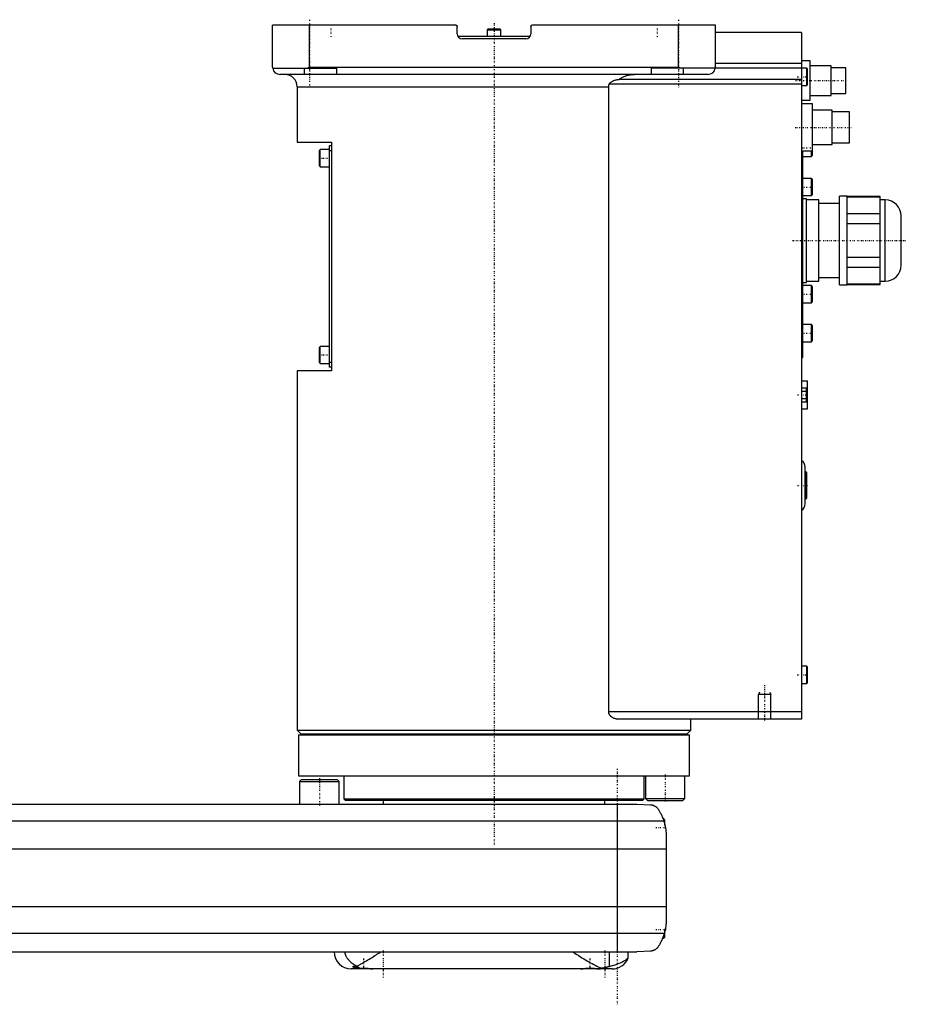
# Model space of a CAD drawing. Extents: x -602 to 168, y -97 to 327.
# Tile 3 of 3: x -193 to 168, y -81 to 319. Entities that reach past the tile are written whole.
import ezdxf

# ---------------------------------------------------------------- set-up
doc = ezdxf.new("R2010")
doc.units = 0
doc.linetypes.add('CENTER', pattern=[1.5, 0.45, -0.5, 0.05, -0.5])
for name, color, linetype in [('AM_0', 7, 'CONTINUOUS'), ('AM_10', 7, 'CONTINUOUS'), ('AM_7', 7, 'CENTER')]:
    doc.layers.add(name, color=color, linetype=linetype)

msp = doc.modelspace()

# ---------------------------------------------------------------- linework, layer by layer
at = {"layer": 'AM_0', "color": 7, "linetype": 'CONTINUOUS'}
for p, q in [((-90, 299.5), (-90, 316.5)), ((-15.5, 316.5), (-90, 316.5)), ((-75, 299.5), (-75, 316.5)), ((90, 316.5), (15.5, 316.5)), ((75, 299.5), (75, 316.5)), ((90, 299.5), (90, 316.5)), ((-15, 313), (-15, 316)), ((-2.35, 315), (-2.75, 314.6)), ((-2.75, 314.6), (-2.75, 312)), ((-2.75, 314.6), (2.75, 314.6)), ((-2.35, 315), (2.35, 315)), ((2.75, 314.6), (2.35, 315)), ((2.75, 312), (2.75, 314.6)), ((15, 316), (15, 313)), ((125, 313.5), (90, 313.5)), ((125, 313.5), (125, 34.5)), ((-14.73, 312), (14.73, 312)), ((13, 311), (-13, 311)), ((125, 301), (90, 301)), ((128.5, 302), (125, 302)), ((128.5, 286), (128.5, 302)), ((-89.96, 299), (-64, 299)), ((87, 296.5), (-87, 296.5)), ((-77, 296.5), (-77, 299)), ((-76.12, 299), (-75, 299.5)), ((-75, 299.5), (75, 299.5)), ((-64, 299), (-64, 296.5)), ((127.1, 299), (64, 299)), ((64, 296.5), (64, 299)), ((75, 299.5), (76.12, 299)), ((77, 296.5), (77, 299)), ((127.5, 298.6), (127.1, 299)), ((127.1, 292), (127.1, 299)), ((127.5, 292.4), (127.5, 298.6)), ((137, 300), (128.5, 300)), ((137, 288), (137, 300)), ((143, 299.25), (137, 299.25)), ((143, 288.75), (143, 299.25)), ((125, 292.5), (46.81, 292.5)), ((125, 294.5), (50.91, 294.5)), ((127.1, 292), (127.5, 292.4)), ((-80, 291.5), (-80, 269)), ((-80, 291.5), (46.64, 291.5)), ((46.64, 37.5), (46.64, 291.5)), ((125, 292), (127.1, 292)), ((137, 288.75), (143, 288.75)), ((125, 286), (128.5, 286)), ((129.5, 284.5), (125, 284.5)), ((128.5, 288), (137, 288)), ((129.5, 263.67), (129.5, 284.5)), ((137.5, 282), (129.5, 282)), ((137.5, 268), (137.5, 282)), ((144.5, 281.25), (137.5, 281.25)), ((144.5, 268.75), (144.5, 281.25)), ((-80, 269), (-66, 269)), ((-66, 269), (-66, 176)), ((137.5, 268.75), (144.5, 268.75)), ((-70.6, 266), (-71, 265.6)), ((-71, 259.4), (-71, 265.6)), ((-67, 266), (-70.6, 266)), ((-70.6, 259), (-70.6, 266)), ((-66, 267.5), (-67, 267.5)), ((-67, 267.5), (-67, 177.5)), ((-66, 265.5), (-67, 265.5)), ((125, 265.5), (129.5, 265.5)), ((125.5, 181.5), (125.5, 265.51)), ((129, 263.17), (129, 265.5)), ((129.5, 268), (137.5, 268)), ((125.5, 263.17), (129, 263.17)), ((129, 263.17), (129.5, 263.67)), ((-71, 259.4), (-70.6, 259)), ((-70.6, 259), (-67, 259)), ((129, 254.25), (125.5, 254.25)), ((129.5, 253.75), (129, 254.25)), ((129, 247.25), (129, 254.25)), ((129.5, 247.75), (129.5, 253.75)), ((125.5, 247.25), (129, 247.25)), ((127, 246), (125.5, 246)), ((127, 212), (127, 246)), ((132, 245.5), (127, 245.5)), ((129, 247.25), (129.5, 247.75)), ((132, 212.5), (132, 245.5)), ((143.5, 247), (140.5, 247)), ((140.5, 211), (140.5, 247)), ((143.5, 211), (143.5, 247)), ((157, 246.88), (143.5, 246.88)), ((143.5, 246.73), (157, 246.73)), ((157, 211.12), (157, 246.88)), ((159, 245.5), (157, 245.5)), ((159, 212.5), (159, 245.5)), ((140.5, 244), (132, 244)), ((157, 239.85), (143.5, 239.85)), ((165.5, 219), (165.5, 239)), ((143.5, 235.88), (157, 235.88)), ((157, 222.12), (143.5, 222.12)), ((143.5, 218.15), (157, 218.15)), ((127, 212.5), (132, 212.5)), ((132, 214), (140.5, 214)), ((157, 212.5), (159, 212.5)), ((125.5, 212), (127, 212)), ((129, 210.75), (125.5, 210.75)), ((129.5, 210.25), (129, 210.75)), ((129, 203.75), (129, 210.75)), ((129.5, 204.25), (129.5, 210.25)), ((140.5, 211), (143.5, 211)), ((157, 211.27), (143.5, 211.27)), ((143.5, 211.12), (157, 211.12)), ((129, 203.75), (129.5, 204.25)), ((125.5, 203.75), (129, 203.75)), ((129, 194.83), (125.5, 194.83)), ((129.5, 194.33), (129, 194.83)), ((129, 187.83), (129, 194.83)), ((129.5, 188.33), (129.5, 194.33)), ((129, 187.83), (129.5, 188.33)), ((-70.6, 186), (-71, 185.6)), ((-71, 179.4), (-71, 185.6)), ((-67, 186), (-70.6, 186)), ((-70.6, 179), (-70.6, 186)), ((125.5, 187.83), (129, 187.83)), ((125, 181.5), (125.5, 181.5)), ((-71, 179.4), (-70.6, 179)), ((-70.6, 179), (-67, 179)), ((-66, 179.5), (-67, 179.5)), ((-66, 177.5), (-67, 177.5)), ((-80, 176), (-80, 30)), ((-66, 176), (-80, 176)), ((125, 172), (127.5, 172)), ((125, 169.19), (127.5, 169.19)), ((125, 169.19), (127, 169.19)), ((127, 163.41), (127, 169.19)), ((127.5, 160.6), (127.5, 172)), ((125, 167.74), (127, 167.74)), ((125, 164.86), (127, 164.86)), ((127, 164.59), (127.5, 164.59)), ((125, 163.41), (127, 163.41)), ((125, 160.6), (127.5, 160.6)), ((126.5, 122), (126.5, 137)), ((126.7, 135), (126.5, 135)), ((126.7, 124), (126.7, 135)), ((127.2, 124.5), (127.2, 134.5)), ((126.5, 124), (126.7, 124)), ((127.1, 56), (125, 56)), ((127.5, 55.6), (127.1, 56)), ((127.1, 49), (127.1, 56)), ((127.5, 49.4), (127.5, 55.6)), ((125, 49), (127.1, 49)), ((127.1, 49), (127.5, 49.4)), ((125, 37.5), (46.64, 37.5)), ((125, 34.5), (50.56, 34.5)), ((80, 30), (80, 34.5)), ((-80, 30), (-78.5, 28.5)), ((-80, 30), (80, 30)), ((-79.5, 28.2), (-79.5, 11.5)), ((-79.5, 28.2), (79.5, 28.2)), ((-78.5, 28.5), (78.5, 28.5)), ((-75, 28.5), (-75, 28.2)), ((75, 28.2), (75, 28.5)), ((78.5, 28.5), (80, 30)), ((79.5, 11.5), (79.5, 28.2)), ((-79.5, 11.5), (79.5, 11.5)), ((-78.2, 10), (-79, 9.2)), ((-79, 9.2), (-79, 0)), ((-79, 9.2), (-63, 9.2)), ((-78.2, 10), (-63.8, 10)), ((-63, 9.2), (-63.8, 10)), ((-63, 0), (-63, 9.2)), ((-61, 11.5), (-61, 2.08)), ((61, 2.08), (61, 11.5)), ((61.57, 11.5), (61.57, 2.3)), ((77.57, 2.3), (77.57, 11.5)), ((-348, 0), (58, 0)), ((-61, 2.08), (-60.5, 1.58)), ((-61, 2.08), (61, 2.08)), ((-60.5, 1.58), (60.5, 1.58)), ((-45, 1.58), (-45, 0)), ((45, 0), (45, 1.58)), ((58, 0), (63.58, -0.25)), ((60.5, 1.58), (61, 2.08)), ((61.57, 2.3), (62.37, 1.5)), ((61.57, 2.3), (77.57, 2.3)), ((62.37, 1.5), (76.77, 1.5)), ((76.77, 1.5), (77.57, 2.3)), ((50, 0), (50, -60)), ((-359.01, -6.81), (69.01, -6.81)), ((69, -6), (68.72, -6)), ((69.5, -6.5), (69, -6)), ((69, -6.79), (69, -6)), ((69.5, -8.59), (69.5, -6.5)), ((70, -13.03), (70, -46.97)), ((-360, -18.16), (70, -18.16)), ((-360, -41.62), (70, -41.62)), ((69.5, -54), (69.5, -51.41)), ((-359.24, -52.43), (69.24, -52.43)), ((68.53, -54.5), (69, -54.5)), ((69, -54.5), (69, -53.21)), ((69, -54.5), (69.5, -54)), ((-351.5, -60), (58, -60)), ((46.98, -65.9), (46.98, -60)), ((54.53, -62.51), (54.53, -60)), ((63.58, -59.75), (58, -60)), ((48, -67), (-58, -67)), ((-57, -65.89), (-57, -66.6)), ((-57, -66.6), (-56.6, -67)), ((-57, -66.6), (-54.71, -66.6)), ((-49.4, -67), (-49.39, -66.99)), ((35.39, -66.99), (35.4, -67)), ((42.6, -67), (42.61, -66.99))]:
    msp.add_line(p, q, dxfattribs=at)
for points in [[(-15.5, 316.5, 0), (-15.5, 316.5, 0), (-15.49, 316.5, 0), (-15.48, 316.5, 0), (-15.48, 316.5, 0), (-15.48, 316.5, 0), (-15.47, 316.5, 0), (-15.46, 316.5, 0), (-15.45, 316.5, 0), (-15.45, 316.5, 0), (-15.44, 316.5, 0), (-15.44, 316.5, 0), (-15.43, 316.5, 0), (-15.43, 316.49, 0), (-15.42, 316.49, 0), (-15.41, 316.49, 0), (-15.4, 316.49, 0), (-15.4, 316.49, 0), (-15.39, 316.49, 0), (-15.39, 316.49, 0), (-15.38, 316.49, 0), (-15.38, 316.48, 0), (-15.37, 316.48, 0), (-15.37, 316.48, 0), (-15.36, 316.48, 0), (-15.35, 316.48, 0), (-15.35, 316.48, 0), (-15.35, 316.48, 0), (-15.34, 316.47, 0), (-15.33, 316.47, 0), (-15.33, 316.47, 0), (-15.32, 316.47, 0), (-15.31, 316.46, 0), (-15.31, 316.46, 0), (-15.31, 316.46, 0), (-15.3, 316.46, 0), (-15.29, 316.46, 0), (-15.29, 316.45, 0), (-15.28, 316.45, 0), (-15.27, 316.45, 0), (-15.27, 316.44, 0), (-15.27, 316.44, 0), (-15.26, 316.44, 0), (-15.25, 316.44, 0), (-15.25, 316.43, 0), (-15.24, 316.43, 0), (-15.23, 316.42, 0), (-15.23, 316.42, 0), (-15.23, 316.42, 0), (-15.22, 316.42, 0), (-15.22, 316.41, 0), (-15.21, 316.41, 0), (-15.2, 316.4, 0), (-15.2, 316.4, 0), (-15.2, 316.4, 0), (-15.19, 316.39, 0), (-15.19, 316.39, 0), (-15.18, 316.39, 0), (-15.18, 316.38, 0), (-15.17, 316.38, 0), (-15.17, 316.37, 0), (-15.16, 316.37, 0), (-15.16, 316.37, 0), (-15.16, 316.36, 0), (-15.15, 316.36, 0), (-15.15, 316.35, 0), (-15.15, 316.35, 0), (-15.14, 316.35, 0), (-15.14, 316.34, 0), (-15.13, 316.34, 0), (-15.13, 316.34, 0), (-15.13, 316.33, 0), (-15.12, 316.33, 0), (-15.12, 316.32, 0), (-15.11, 316.32, 0), (-15.11, 316.31, 0), (-15.11, 316.31, 0), (-15.1, 316.3, 0), (-15.1, 316.3, 0), (-15.09, 316.29, 0), (-15.09, 316.29, 0), (-15.09, 316.28, 0), (-15.08, 316.27, 0), (-15.08, 316.27, 0), (-15.08, 316.27, 0), (-15.07, 316.26, 0), (-15.07, 316.26, 0), (-15.07, 316.25, 0), (-15.06, 316.24, 0), (-15.06, 316.24, 0), (-15.06, 316.23, 0), (-15.06, 316.23, 0), (-15.05, 316.22, 0), (-15.05, 316.22, 0), (-15.05, 316.21, 0), (-15.04, 316.2, 0), (-15.04, 316.2, 0), (-15.04, 316.19, 0), (-15.04, 316.19, 0), (-15.03, 316.18, 0), (-15.03, 316.18, 0), (-15.03, 316.17, 0), (-15.03, 316.16, 0), (-15.02, 316.15, 0), (-15.02, 316.15, 0), (-15.02, 316.15, 0), (-15.02, 316.14, 0), (-15.02, 316.13, 0), (-15.02, 316.13, 0), (-15.02, 316.13, 0), (-15.01, 316.12, 0), (-15.01, 316.11, 0), (-15.01, 316.11, 0), (-15.01, 316.1, 0), (-15.01, 316.1, 0), (-15.01, 316.09, 0), (-15.01, 316.08, 0), (-15.01, 316.08, 0), (-15, 316.07, 0), (-15, 316.06, 0), (-15, 316.06, 0), (-15, 316.05, 0), (-15, 316.05, 0), (-15, 316.04, 0), (-15, 316.03, 0), (-15, 316.02, 0), (-15, 316.02, 0), (-15, 316.02, 0), (-15, 316.01, 0), (-15, 316, 0), (-15, 316, 0)], [(15, 316, 0), (15, 316, 0), (15, 316.01, 0), (15, 316.02, 0), (15, 316.02, 0), (15, 316.02, 0), (15, 316.03, 0), (15, 316.03, 0), (15, 316.04, 0), (15, 316.05, 0), (15, 316.05, 0), (15, 316.06, 0), (15, 316.06, 0), (15, 316.07, 0), (15.01, 316.07, 0), (15.01, 316.08, 0), (15.01, 316.08, 0), (15.01, 316.09, 0), (15.01, 316.09, 0), (15.01, 316.1, 0), (15.01, 316.1, 0), (15.01, 316.11, 0), (15.01, 316.11, 0), (15.01, 316.12, 0), (15.02, 316.12, 0), (15.02, 316.13, 0), (15.02, 316.13, 0), (15.02, 316.14, 0), (15.02, 316.14, 0), (15.02, 316.15, 0), (15.02, 316.15, 0), (15.03, 316.16, 0), (15.03, 316.17, 0), (15.03, 316.17, 0), (15.03, 316.17, 0), (15.03, 316.18, 0), (15.04, 316.18, 0), (15.04, 316.19, 0), (15.04, 316.2, 0), (15.04, 316.2, 0), (15.04, 316.21, 0), (15.05, 316.21, 0), (15.05, 316.21, 0), (15.05, 316.22, 0), (15.05, 316.23, 0), (15.06, 316.23, 0), (15.06, 316.24, 0), (15.06, 316.24, 0), (15.06, 316.24, 0), (15.07, 316.25, 0), (15.07, 316.25, 0), (15.07, 316.26, 0), (15.08, 316.27, 0), (15.08, 316.27, 0), (15.08, 316.27, 0), (15.08, 316.28, 0), (15.09, 316.28, 0), (15.09, 316.29, 0), (15.09, 316.29, 0), (15.1, 316.3, 0), (15.1, 316.3, 0), (15.1, 316.3, 0), (15.11, 316.31, 0), (15.11, 316.31, 0), (15.11, 316.32, 0), (15.12, 316.32, 0), (15.12, 316.32, 0), (15.12, 316.33, 0), (15.13, 316.33, 0), (15.13, 316.33, 0), (15.13, 316.34, 0), (15.13, 316.34, 0), (15.14, 316.35, 0), (15.14, 316.35, 0), (15.15, 316.35, 0), (15.15, 316.36, 0), (15.15, 316.36, 0), (15.16, 316.36, 0), (15.16, 316.37, 0), (15.16, 316.37, 0), (15.17, 316.38, 0), (15.17, 316.38, 0), (15.18, 316.38, 0), (15.18, 316.39, 0), (15.18, 316.39, 0), (15.19, 316.39, 0), (15.19, 316.39, 0), (15.2, 316.4, 0), (15.2, 316.4, 0), (15.21, 316.41, 0), (15.21, 316.41, 0), (15.21, 316.41, 0), (15.22, 316.41, 0), (15.22, 316.42, 0), (15.23, 316.42, 0), (15.24, 316.42, 0), (15.24, 316.43, 0), (15.24, 316.43, 0), (15.25, 316.43, 0), (15.25, 316.43, 0), (15.26, 316.44, 0), (15.26, 316.44, 0), (15.27, 316.44, 0), (15.27, 316.45, 0), (15.28, 316.45, 0), (15.28, 316.45, 0), (15.29, 316.45, 0), (15.29, 316.45, 0), (15.29, 316.46, 0), (15.3, 316.46, 0), (15.3, 316.46, 0), (15.31, 316.46, 0), (15.31, 316.46, 0), (15.32, 316.46, 0), (15.32, 316.47, 0), (15.33, 316.47, 0), (15.33, 316.47, 0), (15.34, 316.47, 0), (15.35, 316.48, 0), (15.35, 316.48, 0), (15.35, 316.48, 0), (15.36, 316.48, 0), (15.36, 316.48, 0), (15.37, 316.48, 0), (15.38, 316.48, 0), (15.38, 316.49, 0), (15.39, 316.49, 0), (15.39, 316.49, 0), (15.4, 316.49, 0), (15.4, 316.49, 0), (15.4, 316.49, 0)], [(-90, 299.5, 0), (-90, 299.42, 0), (-89.99, 299.25, 0), (-89.97, 299.08, 0), (-89.96, 299, 0)], [(50.91, 294.5, 0), (51.05, 294.61, 0), (51.33, 294.82, 0), (51.63, 295.02, 0), (51.78, 295.12, 0), (51.94, 295.21, 0), (52.27, 295.39, 0), (52.61, 295.56, 0), (52.96, 295.71, 0), (53.3, 295.84, 0), (53.64, 295.96, 0), (53.8, 296.01, 0), (53.97, 296.06, 0), (54.32, 296.16, 0), (54.68, 296.24, 0), (55.04, 296.32, 0), (55.42, 296.38, 0), (55.79, 296.43, 0), (55.98, 296.45, 0), (56.16, 296.46, 0), (56.53, 296.49, 0), (56.89, 296.5, 0), (57.06, 296.5, 0)], [(89.96, 299, 0), (89.97, 299.08, 0), (89.99, 299.25, 0), (90, 299.42, 0), (90, 299.5, 0)], [(46.64, 291.5, 0), (46.64, 291.53, 0), (46.64, 291.58, 0), (46.64, 291.64, 0), (46.64, 291.66, 0), (46.64, 291.69, 0), (46.65, 291.75, 0), (46.65, 291.8, 0), (46.66, 291.86, 0), (46.67, 291.91, 0), (46.67, 291.97, 0), (46.68, 292, 0), (46.68, 292.03, 0), (46.7, 292.08, 0), (46.71, 292.14, 0), (46.72, 292.19, 0), (46.73, 292.25, 0), (46.75, 292.31, 0), (46.76, 292.33, 0), (46.77, 292.36, 0), (46.78, 292.42, 0), (46.8, 292.47, 0), (46.81, 292.5, 0)], [(46.81, 292.5, 0), (46.82, 292.52, 0), (46.83, 292.56, 0), (46.85, 292.6, 0), (46.86, 292.62, 0), (46.87, 292.64, 0), (46.89, 292.68, 0), (46.91, 292.72, 0), (46.93, 292.76, 0), (46.96, 292.79, 0), (46.98, 292.83, 0), (47, 292.85, 0), (47.01, 292.86, 0), (47.03, 292.9, 0), (47.06, 292.93, 0), (47.09, 292.97, 0), (47.12, 293, 0), (47.15, 293.03, 0), (47.16, 293.05, 0), (47.18, 293.06, 0), (47.21, 293.09, 0), (47.24, 293.12, 0), (47.25, 293.14, 0), (47.27, 293.15, 0), (47.3, 293.18, 0), (47.34, 293.21, 0), (47.35, 293.23, 0), (47.37, 293.24, 0), (47.4, 293.27, 0), (47.44, 293.3, 0), (47.47, 293.32, 0), (47.5, 293.35, 0), (47.54, 293.38, 0), (47.56, 293.39, 0), (47.57, 293.4, 0), (47.61, 293.43, 0), (47.64, 293.45, 0), (47.77, 293.53, 0), (47.99, 293.67, 0), (48.23, 293.79, 0), (48.47, 293.91, 0), (48.6, 293.97, 0), (48.73, 294.02, 0), (48.99, 294.12, 0), (49.25, 294.2, 0), (49.51, 294.28, 0), (49.77, 294.35, 0), (50.04, 294.4, 0), (50.17, 294.43, 0), (50.29, 294.45, 0), (50.55, 294.48, 0), (50.69, 294.49, 0), (50.73, 294.5, 0), (50.77, 294.5, 0), (50.79, 294.5, 0), (50.81, 294.5, 0), (50.85, 294.5, 0), (50.89, 294.5, 0), (50.91, 294.5, 0)], [(50.56, 34.5, 0), (50.43, 34.5, 0), (50.16, 34.52, 0), (49.88, 34.55, 0), (49.74, 34.57, 0), (49.61, 34.6, 0), (49.33, 34.67, 0), (49.05, 34.75, 0), (48.77, 34.85, 0), (48.51, 34.97, 0), (48.25, 35.11, 0), (48.12, 35.19, 0), (47.99, 35.27, 0), (47.85, 35.37, 0), (47.81, 35.4, 0), (47.77, 35.43, 0), (47.76, 35.44, 0), (47.74, 35.46, 0), (47.7, 35.49, 0), (47.66, 35.52, 0), (47.62, 35.55, 0), (47.59, 35.58, 0), (47.55, 35.62, 0), (47.53, 35.63, 0), (47.51, 35.65, 0), (47.48, 35.69, 0), (47.44, 35.72, 0), (47.4, 35.76, 0), (47.37, 35.8, 0), (47.33, 35.83, 0), (47.32, 35.85, 0), (47.3, 35.87, 0), (47.26, 35.91, 0), (47.23, 35.95, 0), (47.2, 36, 0), (47.16, 36.04, 0), (47.13, 36.08, 0), (47.11, 36.1, 0), (47.1, 36.12, 0), (47.07, 36.17, 0), (47.04, 36.22, 0), (47.01, 36.26, 0), (46.98, 36.31, 0), (46.95, 36.36, 0), (46.94, 36.38, 0), (46.92, 36.4, 0), (46.9, 36.45, 0), (46.87, 36.5, 0), (46.86, 36.53, 0), (46.85, 36.55, 0), (46.83, 36.6, 0), (46.81, 36.65, 0), (46.8, 36.68, 0), (46.79, 36.71, 0), (46.77, 36.76, 0), (46.75, 36.81, 0), (46.73, 36.87, 0), (46.72, 36.92, 0), (46.7, 36.97, 0), (46.7, 37, 0), (46.69, 37.03, 0), (46.68, 37.08, 0), (46.67, 37.14, 0), (46.66, 37.19, 0), (46.65, 37.25, 0), (46.65, 37.3, 0), (46.64, 37.33, 0), (46.64, 37.36, 0), (46.64, 37.42, 0), (46.64, 37.47, 0), (46.64, 37.5, 0)], [(63.58, -0.25, 0), (63.6, -0.25, 0), (63.63, -0.26, 0), (63.66, -0.26, 0), (63.67, -0.26, 0), (63.69, -0.26, 0), (63.72, -0.26, 0), (63.75, -0.27, 0), (63.77, -0.27, 0), (63.8, -0.27, 0), (63.83, -0.27, 0), (63.85, -0.28, 0), (63.86, -0.28, 0), (63.89, -0.28, 0), (63.92, -0.28, 0), (63.95, -0.29, 0), (63.98, -0.29, 0), (64.01, -0.3, 0), (64.02, -0.3, 0), (64.04, -0.3, 0), (64.06, -0.31, 0), (64.09, -0.31, 0), (64.11, -0.31, 0), (64.12, -0.32, 0), (64.15, -0.32, 0), (64.17, -0.33, 0), (64.19, -0.33, 0), (64.2, -0.33, 0), (64.23, -0.34, 0), (64.26, -0.34, 0), (64.28, -0.35, 0), (64.31, -0.35, 0), (64.34, -0.36, 0), (64.35, -0.36, 0), (64.36, -0.37, 0), (64.39, -0.37, 0), (64.41, -0.38, 0), (64.5, -0.4, 0), (64.65, -0.45, 0), (64.81, -0.51, 0), (64.96, -0.57, 0), (65.04, -0.6, 0), (65.12, -0.64, 0), (65.27, -0.72, 0), (65.43, -0.81, 0), (65.6, -0.91, 0), (65.76, -1.02, 0), (65.92, -1.15, 0), (66, -1.21, 0), (66.08, -1.29, 0), (66.24, -1.44, 0), (66.4, -1.6, 0), (66.48, -1.69, 0)], [(66.48, -1.69, 0), (66.55, -1.8, 0), (66.7, -2.02, 0), (66.85, -2.25, 0), (66.92, -2.37, 0), (67, -2.49, 0), (67.15, -2.74, 0), (67.3, -3, 0), (67.46, -3.27, 0), (67.61, -3.55, 0), (67.76, -3.83, 0), (67.83, -3.98, 0), (67.91, -4.12, 0), (68.05, -4.42, 0), (68.19, -4.72, 0), (68.33, -5.03, 0), (68.46, -5.34, 0), (68.59, -5.66, 0), (68.66, -5.83, 0), (68.72, -5.99, 0), (68.84, -6.32, 0), (68.95, -6.65, 0), (69.01, -6.81, 0)], [(68.32, -5, 0), (68.32, -5, 0), (68.32, -5.01, 0), (68.32, -5.02, 0), (68.33, -5.03, 0), (68.33, -5.04, 0), (68.34, -5.06, 0), (68.36, -5.09, 0), (68.37, -5.13, 0), (68.39, -5.18, 0), (68.42, -5.23, 0), (68.43, -5.26, 0), (68.44, -5.29, 0), (68.47, -5.35, 0), (68.49, -5.42, 0), (68.53, -5.49, 0), (68.56, -5.58, 0), (68.59, -5.66, 0), (68.61, -5.71, 0), (68.63, -5.75, 0), (68.66, -5.85, 0), (68.7, -5.95, 0), (68.72, -6, 0)], [(69.01, -6.81, 0), (69.06, -6.99, 0), (69.17, -7.33, 0), (69.27, -7.68, 0), (69.32, -7.85, 0), (69.36, -8.03, 0), (69.45, -8.37, 0), (69.53, -8.72, 0), (69.6, -9.07, 0), (69.67, -9.42, 0), (69.73, -9.77, 0), (69.76, -9.94, 0), (69.79, -10.12, 0), (69.83, -10.46, 0), (69.88, -10.81, 0), (69.91, -11.15, 0), (69.94, -11.5, 0), (69.96, -11.84, 0), (69.97, -12.01, 0), (69.98, -12.18, 0), (69.99, -12.52, 0), (70, -12.86, 0), (70, -13.03, 0)], [(69.5, -8.59, 0), (69.53, -8.72, 0), (69.59, -8.99, 0), (69.64, -9.26, 0), (69.67, -9.4, 0), (69.69, -9.53, 0), (69.74, -9.8, 0), (69.78, -10.07, 0), (69.82, -10.34, 0), (69.85, -10.62, 0), (69.88, -10.89, 0), (69.9, -11.02, 0), (69.91, -11.15, 0), (69.93, -11.42, 0), (69.95, -11.67, 0), (69.97, -11.91, 0), (69.98, -12.14, 0), (69.99, -12.36, 0), (69.99, -12.47, 0), (69.99, -12.57, 0), (70, -12.76, 0), (70, -12.94, 0), (70, -13.03, 0)], [(69.5, -8.59, 0), (69.53, -8.72, 0), (69.59, -8.99, 0), (69.64, -9.26, 0), (69.67, -9.4, 0), (69.69, -9.53, 0), (69.74, -9.8, 0), (69.78, -10.07, 0), (69.82, -10.34, 0), (69.85, -10.62, 0), (69.88, -10.89, 0), (69.9, -11.02, 0), (69.91, -11.15, 0), (69.93, -11.42, 0), (69.95, -11.67, 0), (69.97, -11.91, 0), (69.98, -12.14, 0), (69.99, -12.36, 0), (69.99, -12.47, 0), (69.99, -12.57, 0), (70, -12.76, 0), (70, -12.94, 0), (70, -13.03, 0)], [(70, -46.97, 0), (70, -47.12, 0), (69.99, -47.42, 0), (69.99, -47.73, 0), (69.98, -47.88, 0), (69.97, -48.03, 0), (69.95, -48.33, 0), (69.93, -48.63, 0), (69.9, -48.92, 0), (69.87, -49.22, 0), (69.84, -49.52, 0), (69.82, -49.68, 0), (69.79, -49.83, 0), (69.75, -50.13, 0), (69.7, -50.44, 0), (69.64, -50.74, 0), (69.58, -51.05, 0), (69.51, -51.35, 0), (69.48, -51.51, 0), (69.44, -51.66, 0), (69.37, -51.97, 0), (69.28, -52.27, 0), (69.24, -52.43, 0)], [(70, -46.97, 0), (70, -47.04, 0), (70, -47.19, 0), (70, -47.37, 0), (69.99, -47.46, 0), (69.99, -47.55, 0), (69.98, -47.75, 0), (69.98, -47.96, 0), (69.96, -48.18, 0), (69.95, -48.43, 0), (69.93, -48.68, 0), (69.91, -48.81, 0), (69.9, -48.95, 0), (69.87, -49.23, 0), (69.84, -49.51, 0), (69.8, -49.81, 0), (69.75, -50.1, 0), (69.7, -50.4, 0), (69.68, -50.54, 0), (69.65, -50.69, 0), (69.59, -50.98, 0), (69.53, -51.27, 0), (69.5, -51.41, 0)], [(69.24, -52.43, 0), (69.18, -52.62, 0), (69.06, -53.02, 0), (68.94, -53.4, 0), (68.87, -53.6, 0), (68.8, -53.78, 0), (68.66, -54.16, 0), (68.52, -54.53, 0), (68.37, -54.89, 0), (68.21, -55.24, 0), (68.05, -55.58, 0), (67.97, -55.75, 0), (67.89, -55.91, 0), (67.72, -56.24, 0), (67.56, -56.55, 0), (67.39, -56.85, 0), (67.22, -57.14, 0), (67.05, -57.42, 0), (66.97, -57.56, 0), (66.88, -57.69, 0), (66.72, -57.95, 0), (66.55, -58.19, 0), (66.48, -58.31, 0)], [(68.53, -54.5, 0), (68.51, -54.55, 0), (68.47, -54.65, 0), (68.43, -54.75, 0), (68.41, -54.79, 0), (68.39, -54.84, 0), (68.35, -54.92, 0), (68.31, -55, 0), (68.28, -55.08, 0), (68.25, -55.15, 0), (68.22, -55.21, 0), (68.21, -55.24, 0), (68.2, -55.27, 0), (68.17, -55.32, 0), (68.15, -55.37, 0), (68.13, -55.4, 0), (68.12, -55.44, 0), (68.11, -55.46, 0), (68.1, -55.47, 0), (68.1, -55.48, 0), (68.09, -55.49, 0), (68.09, -55.5, 0), (68.09, -55.5, 0)], [(-60.65, -60, 0), (-60.65, -60.04, 0), (-60.65, -60.11, 0), (-60.65, -60.19, 0), (-60.64, -60.22, 0), (-60.64, -60.26, 0), (-60.64, -60.34, 0), (-60.63, -60.41, 0), (-60.62, -60.48, 0), (-60.61, -60.55, 0), (-60.59, -60.63, 0), (-60.59, -60.66, 0), (-60.58, -60.7, 0), (-60.57, -60.77, 0), (-60.55, -60.84, 0), (-60.53, -60.9, 0), (-60.52, -60.97, 0), (-60.5, -61.04, 0), (-60.49, -61.07, 0), (-60.48, -61.1, 0), (-60.45, -61.17, 0), (-60.43, -61.23, 0), (-60.42, -61.26, 0), (-60.41, -61.29, 0), (-60.39, -61.35, 0), (-60.36, -61.42, 0), (-60.35, -61.45, 0), (-60.34, -61.48, 0), (-60.31, -61.54, 0), (-60.29, -61.6, 0), (-60.26, -61.65, 0), (-60.23, -61.71, 0), (-60.2, -61.77, 0), (-60.19, -61.8, 0), (-60.17, -61.83, 0), (-60.14, -61.88, 0), (-60.11, -61.94, 0), (-60.01, -62.13, 0), (-59.81, -62.44, 0), (-59.59, -62.74, 0), (-59.35, -63.05, 0), (-59.21, -63.21, 0), (-59.07, -63.36, 0), (-58.77, -63.68, 0), (-58.43, -63.99, 0), (-58.07, -64.3, 0), (-57.69, -64.6, 0), (-57.28, -64.89, 0), (-57.07, -65.03, 0), (-56.86, -65.16, 0), (-56.41, -65.42, 0), (-55.96, -65.67, 0), (-55.72, -65.78, 0)], [(-55.72, -65.78, 0), (-55.48, -65.66, 0), (-54.98, -65.41, 0), (-54.46, -65.15, 0), (-54.2, -65.01, 0), (-53.94, -64.87, 0), (-53.41, -64.57, 0), (-52.88, -64.27, 0), (-52.33, -63.95, 0), (-51.78, -63.63, 0), (-51.23, -63.3, 0), (-50.95, -63.13, 0), (-50.68, -62.96, 0), (-50.12, -62.61, 0), (-49.56, -62.27, 0), (-49, -61.92, 0), (-48.45, -61.56, 0), (-47.89, -61.21, 0), (-47.62, -61.04, 0), (-47.34, -60.86, 0), (-46.8, -60.51, 0), (-46.27, -60.17, 0), (-46, -60, 0)], [(32, -60, 0), (32.33, -60.21, 0), (33, -60.64, 0), (33.69, -61.08, 0), (34.03, -61.3, 0), (34.38, -61.52, 0), (35.07, -61.96, 0), (35.77, -62.4, 0), (36.46, -62.83, 0), (37.16, -63.25, 0), (37.85, -63.67, 0), (38.19, -63.87, 0), (38.53, -64.07, 0), (39.21, -64.46, 0), (39.87, -64.83, 0), (40.52, -65.18, 0), (41.16, -65.51, 0), (41.78, -65.81, 0), (42.08, -65.95, 0), (42.38, -66.08, 0), (42.96, -66.33, 0), (43.55, -66.55, 0), (43.84, -66.65, 0)], [(66.48, -58.31, 0), (66.4, -58.39, 0), (66.26, -58.55, 0), (66.11, -58.69, 0), (66.03, -58.76, 0), (65.95, -58.83, 0), (65.8, -58.95, 0), (65.65, -59.06, 0), (65.49, -59.16, 0), (65.34, -59.25, 0), (65.19, -59.33, 0), (65.11, -59.37, 0), (65.03, -59.4, 0), (64.88, -59.46, 0), (64.74, -59.52, 0), (64.58, -59.57, 0), (64.49, -59.6, 0), (64.46, -59.61, 0), (64.43, -59.61, 0), (64.42, -59.62, 0), (64.41, -59.62, 0), (64.38, -59.63, 0), (64.35, -59.64, 0), (64.32, -59.64, 0), (64.29, -59.65, 0), (64.26, -59.66, 0), (64.25, -59.66, 0), (64.24, -59.66, 0), (64.21, -59.67, 0), (64.18, -59.67, 0), (64.16, -59.68, 0), (64.15, -59.68, 0), (64.12, -59.69, 0), (64.08, -59.69, 0), (64.07, -59.69, 0), (64.05, -59.7, 0), (64.02, -59.7, 0), (63.99, -59.71, 0), (63.96, -59.71, 0), (63.93, -59.71, 0), (63.9, -59.72, 0), (63.88, -59.72, 0), (63.86, -59.72, 0), (63.83, -59.73, 0), (63.8, -59.73, 0), (63.76, -59.73, 0), (63.73, -59.74, 0), (63.7, -59.74, 0), (63.68, -59.74, 0), (63.66, -59.74, 0), (63.63, -59.74, 0), (63.6, -59.75, 0), (63.58, -59.75, 0)], [(46.98, -65.9, 0), (47.38, -65.81, 0), (48.17, -65.6, 0), (48.91, -65.38, 0), (49.26, -65.27, 0), (49.6, -65.16, 0), (50.25, -64.93, 0), (50.85, -64.69, 0), (51.42, -64.46, 0), (51.93, -64.22, 0), (52.4, -63.98, 0), (52.62, -63.86, 0), (52.82, -63.75, 0), (53.2, -63.52, 0), (53.53, -63.31, 0), (53.81, -63.11, 0), (54.05, -62.93, 0), (54.24, -62.77, 0), (54.32, -62.71, 0), (54.38, -62.65, 0), (54.48, -62.56, 0), (54.53, -62.52, 0), (54.53, -62.51, 0)], [(-57.3, -66, 0), (-57.3, -65.99, 0), (-57.3, -65.99, 0), (-57.3, -65.98, 0), (-57.3, -65.97, 0), (-57.3, -65.97, 0), (-57.29, -65.96, 0), (-57.29, -65.96, 0), (-57.29, -65.95, 0), (-57.28, -65.94, 0), (-57.28, -65.94, 0), (-57.28, -65.93, 0), (-57.27, -65.93, 0), (-57.27, -65.93, 0), (-57.26, -65.92, 0), (-57.25, -65.92, 0), (-57.25, -65.91, 0), (-57.24, -65.91, 0), (-57.23, -65.91, 0), (-57.23, -65.9, 0), (-57.22, -65.9, 0), (-57.21, -65.9, 0), (-57.21, -65.9, 0), (-57.2, -65.89, 0), (-57.19, -65.89, 0), (-57.18, -65.89, 0), (-57.17, -65.89, 0), (-57.17, -65.89, 0), (-57.15, -65.89, 0), (-57.14, -65.89, 0), (-57.13, -65.89, 0), (-57.11, -65.89, 0), (-57.1, -65.89, 0), (-57.09, -65.89, 0), (-57.08, -65.89, 0), (-57.07, -65.89, 0), (-57.05, -65.89, 0), (-57.03, -65.89, 0), (-57.02, -65.89, 0), (-57, -65.89, 0), (-56.99, -65.9, 0), (-56.98, -65.9, 0), (-56.96, -65.9, 0), (-56.94, -65.9, 0), (-56.92, -65.91, 0), (-56.9, -65.91, 0), (-56.88, -65.92, 0), (-56.87, -65.92, 0), (-56.85, -65.92, 0), (-56.83, -65.93, 0), (-56.81, -65.93, 0), (-56.79, -65.94, 0), (-56.76, -65.94, 0), (-56.74, -65.95, 0), (-56.72, -65.95, 0), (-56.71, -65.96, 0), (-56.69, -65.96, 0), (-56.66, -65.97, 0), (-56.63, -65.98, 0), (-56.61, -65.99, 0), (-56.58, -65.99, 0), (-56.57, -66, 0), (-56.55, -66, 0), (-56.52, -66.01, 0), (-56.5, -66.02, 0), (-56.48, -66.02, 0), (-56.47, -66.03, 0), (-56.44, -66.04, 0), (-56.41, -66.05, 0), (-56.39, -66.05, 0), (-56.38, -66.06, 0), (-56.35, -66.07, 0), (-56.32, -66.08, 0), (-56.28, -66.09, 0), (-56.25, -66.1, 0), (-56.22, -66.11, 0), (-56.2, -66.11, 0), (-56.19, -66.12, 0), (-56.15, -66.13, 0), (-56.12, -66.14, 0), (-56, -66.18, 0), (-55.78, -66.26, 0), (-55.55, -66.34, 0), (-55.31, -66.42, 0), (-55.19, -66.46, 0), (-55.06, -66.5, 0), (-54.8, -66.57, 0), (-54.53, -66.65, 0), (-54.39, -66.69, 0)], [(-57, -66.38, 0), (-57.02, -66.36, 0), (-57.05, -66.34, 0), (-57.08, -66.32, 0), (-57.09, -66.3, 0), (-57.1, -66.29, 0), (-57.13, -66.27, 0), (-57.15, -66.25, 0), (-57.18, -66.22, 0), (-57.2, -66.2, 0), (-57.22, -66.18, 0), (-57.22, -66.17, 0), (-57.23, -66.16, 0), (-57.25, -66.14, 0), (-57.26, -66.11, 0), (-57.27, -66.1, 0), (-57.28, -66.08, 0), (-57.29, -66.06, 0), (-57.29, -66.05, 0), (-57.29, -66.04, 0), (-57.3, -66.02, 0), (-57.3, -66.01, 0), (-57.3, -66, 0)], [(-55.72, -65.78, 0), (-55.69, -65.82, 0), (-55.62, -65.88, 0), (-55.55, -65.94, 0), (-55.51, -65.98, 0), (-55.48, -66.01, 0), (-55.41, -66.07, 0), (-55.33, -66.12, 0), (-55.26, -66.18, 0), (-55.19, -66.23, 0), (-55.11, -66.28, 0), (-55.08, -66.31, 0), (-55.04, -66.33, 0), (-54.96, -66.38, 0), (-54.89, -66.43, 0), (-54.81, -66.47, 0), (-54.74, -66.52, 0), (-54.66, -66.56, 0), (-54.62, -66.58, 0), (-54.59, -66.6, 0), (-54.51, -66.63, 0), (-54.43, -66.67, 0), (-54.39, -66.69, 0)], [(-54.39, -66.69, 0), (-54.36, -66.68, 0), (-54.31, -66.68, 0), (-54.26, -66.67, 0), (-54.23, -66.67, 0), (-54.2, -66.67, 0), (-54.15, -66.66, 0), (-54.09, -66.66, 0), (-54.03, -66.65, 0), (-53.98, -66.65, 0), (-53.92, -66.65, 0), (-53.9, -66.64, 0), (-53.87, -66.64, 0), (-53.81, -66.64, 0), (-53.76, -66.63, 0), (-53.7, -66.63, 0), (-53.64, -66.63, 0), (-53.59, -66.63, 0), (-53.56, -66.62, 0), (-53.53, -66.62, 0), (-53.48, -66.62, 0), (-53.42, -66.62, 0), (-53.39, -66.62, 0), (-53.37, -66.62, 0), (-53.31, -66.62, 0), (-53.25, -66.61, 0), (-53.23, -66.61, 0), (-53.2, -66.61, 0), (-53.14, -66.61, 0), (-53.09, -66.61, 0), (-53.03, -66.61, 0), (-52.98, -66.61, 0), (-52.93, -66.61, 0), (-52.9, -66.61, 0), (-52.87, -66.61, 0), (-52.82, -66.61, 0), (-52.76, -66.61, 0), (-52.7, -66.61, 0), (-52.65, -66.62, 0), (-52.59, -66.62, 0), (-52.57, -66.62, 0), (-52.54, -66.62, 0), (-52.48, -66.62, 0), (-52.43, -66.62, 0), (-52.37, -66.63, 0), (-52.31, -66.63, 0), (-52.26, -66.63, 0), (-52.23, -66.64, 0), (-52.2, -66.64, 0), (-52.15, -66.64, 0), (-52.09, -66.64, 0), (-52.04, -66.65, 0), (-51.98, -66.65, 0), (-51.92, -66.66, 0), (-51.9, -66.66, 0), (-51.87, -66.66, 0), (-51.81, -66.67, 0), (-51.76, -66.67, 0), (-51.7, -66.68, 0), (-51.65, -66.68, 0), (-51.6, -66.69, 0), (-51.57, -66.69, 0), (-51.54, -66.69, 0), (-51.49, -66.7, 0), (-51.43, -66.71, 0), (-51.41, -66.71, 0), (-51.38, -66.71, 0), (-51.33, -66.72, 0), (-51.28, -66.73, 0), (-51.25, -66.73, 0), (-51.22, -66.73, 0), (-51.17, -66.74, 0), (-51.12, -66.75, 0), (-51.07, -66.75, 0), (-51.02, -66.76, 0), (-50.97, -66.77, 0), (-50.94, -66.77, 0), (-50.92, -66.77, 0), (-50.87, -66.78, 0), (-50.82, -66.79, 0), (-50.77, -66.8, 0), (-50.72, -66.8, 0), (-50.67, -66.81, 0), (-50.65, -66.81, 0), (-50.62, -66.82, 0), (-50.58, -66.83, 0), (-50.53, -66.83, 0), (-50.48, -66.84, 0), (-50.44, -66.85, 0), (-50.39, -66.85, 0), (-50.37, -66.86, 0), (-50.35, -66.86, 0), (-50.31, -66.87, 0), (-50.26, -66.88, 0), (-50.22, -66.88, 0), (-50.18, -66.89, 0), (-50.14, -66.9, 0), (-50.12, -66.9, 0), (-50.09, -66.9, 0), (-50.05, -66.91, 0), (-50.01, -66.91, 0), (-49.98, -66.92, 0), (-49.94, -66.93, 0), (-49.9, -66.93, 0), (-49.88, -66.93, 0), (-49.86, -66.94, 0), (-49.82, -66.94, 0), (-49.79, -66.95, 0), (-49.77, -66.95, 0), (-49.75, -66.95, 0), (-49.72, -66.96, 0), (-49.68, -66.96, 0), (-49.66, -66.96, 0), (-49.64, -66.97, 0), (-49.61, -66.97, 0), (-49.58, -66.97, 0), (-49.54, -66.98, 0), (-49.51, -66.98, 0), (-49.48, -66.98, 0), (-49.46, -66.99, 0), (-49.44, -66.99, 0), (-49.41, -66.99, 0), (-49.38, -66.99, 0), (-49.35, -66.99, 0), (-49.32, -67, 0), (-49.29, -67, 0), (-49.28, -67, 0), (-49.26, -67, 0), (-49.23, -67, 0), (-49.21, -67, 0), (-49.19, -67, 0)], [(35.19, -67, 0), (35.21, -67, 0), (35.25, -67, 0), (35.3, -67, 0), (35.32, -67, 0), (35.34, -67, 0), (35.38, -66.99, 0), (35.43, -66.99, 0), (35.48, -66.98, 0), (35.52, -66.98, 0), (35.57, -66.97, 0), (35.6, -66.97, 0), (35.62, -66.97, 0), (35.67, -66.96, 0), (35.73, -66.96, 0), (35.78, -66.95, 0), (35.83, -66.94, 0), (35.89, -66.93, 0), (35.92, -66.93, 0), (35.94, -66.92, 0), (36, -66.92, 0), (36.06, -66.91, 0), (36.09, -66.9, 0), (36.12, -66.9, 0), (36.18, -66.89, 0), (36.24, -66.88, 0), (36.27, -66.87, 0), (36.3, -66.87, 0), (36.37, -66.86, 0), (36.43, -66.85, 0), (36.5, -66.84, 0), (36.57, -66.83, 0), (36.64, -66.82, 0), (36.67, -66.81, 0), (36.71, -66.81, 0), (36.78, -66.8, 0), (36.85, -66.78, 0), (36.92, -66.77, 0), (37, -66.76, 0), (37.07, -66.75, 0), (37.11, -66.75, 0), (37.15, -66.74, 0), (37.22, -66.73, 0), (37.3, -66.72, 0), (37.38, -66.71, 0), (37.46, -66.7, 0), (37.53, -66.7, 0), (37.57, -66.69, 0), (37.61, -66.69, 0), (37.69, -66.68, 0), (37.77, -66.67, 0), (37.85, -66.66, 0), (37.93, -66.66, 0), (38.02, -66.65, 0), (38.06, -66.65, 0), (38.1, -66.64, 0), (38.18, -66.64, 0), (38.26, -66.63, 0), (38.34, -66.63, 0), (38.42, -66.62, 0), (38.51, -66.62, 0), (38.55, -66.62, 0), (38.59, -66.62, 0), (38.67, -66.62, 0), (38.75, -66.61, 0), (38.79, -66.61, 0), (38.83, -66.61, 0), (38.91, -66.61, 0), (38.99, -66.61, 0), (39.03, -66.61, 0), (39.07, -66.61, 0), (39.15, -66.61, 0), (39.23, -66.61, 0), (39.31, -66.62, 0), (39.39, -66.62, 0), (39.48, -66.62, 0), (39.52, -66.62, 0), (39.56, -66.62, 0), (39.64, -66.63, 0), (39.72, -66.63, 0), (39.8, -66.64, 0), (39.88, -66.64, 0), (39.97, -66.65, 0), (40.01, -66.65, 0), (40.05, -66.65, 0), (40.13, -66.66, 0), (40.21, -66.67, 0), (40.29, -66.68, 0), (40.37, -66.68, 0), (40.45, -66.69, 0), (40.49, -66.7, 0), (40.53, -66.7, 0), (40.61, -66.71, 0), (40.68, -66.72, 0), (40.76, -66.73, 0), (40.84, -66.74, 0), (40.91, -66.75, 0), (40.95, -66.76, 0), (40.99, -66.76, 0), (41.06, -66.77, 0), (41.13, -66.78, 0), (41.21, -66.79, 0), (41.28, -66.8, 0), (41.35, -66.81, 0), (41.38, -66.82, 0), (41.42, -66.82, 0), (41.48, -66.84, 0), (41.55, -66.85, 0), (41.58, -66.85, 0), (41.62, -66.86, 0), (41.68, -66.87, 0), (41.75, -66.88, 0), (41.78, -66.88, 0), (41.81, -66.89, 0), (41.87, -66.9, 0), (41.93, -66.91, 0), (41.99, -66.91, 0), (42.04, -66.92, 0), (42.1, -66.93, 0), (42.13, -66.93, 0), (42.15, -66.94, 0), (42.21, -66.95, 0), (42.26, -66.95, 0), (42.31, -66.96, 0), (42.36, -66.97, 0), (42.42, -66.97, 0), (42.44, -66.98, 0), (42.46, -66.98, 0), (42.51, -66.98, 0), (42.56, -66.99, 0), (42.58, -66.99, 0)], [(42.58, -66.99, 0), (42.62, -66.99, 0), (42.69, -66.98, 0), (42.76, -66.97, 0), (42.8, -66.97, 0), (42.83, -66.96, 0), (42.9, -66.95, 0), (42.97, -66.94, 0), (43.04, -66.92, 0), (43.11, -66.91, 0), (43.19, -66.89, 0), (43.22, -66.88, 0), (43.26, -66.87, 0), (43.33, -66.85, 0), (43.39, -66.83, 0), (43.46, -66.8, 0), (43.53, -66.78, 0), (43.6, -66.75, 0), (43.64, -66.74, 0), (43.67, -66.72, 0), (43.74, -66.69, 0), (43.81, -66.66, 0), (43.84, -66.65, 0)], [(42.58, -66.99, 0), (42.62, -66.99, 0), (42.7, -66.99, 0), (42.77, -66.99, 0), (42.8, -66.99, 0), (42.83, -66.98, 0), (42.89, -66.98, 0), (42.95, -66.98, 0), (43, -66.98, 0), (43.05, -66.98, 0), (43.1, -66.98, 0), (43.12, -66.98, 0), (43.14, -66.98, 0), (43.17, -66.98, 0), (43.2, -66.98, 0), (43.23, -66.99, 0), (43.25, -66.99, 0), (43.27, -66.99, 0), (43.28, -66.99, 0), (43.29, -66.99, 0), (43.29, -66.99, 0), (43.3, -66.99, 0), (43.3, -67, 0)], [(43.3, -67, 0), (43.3, -67, 0), (43.29, -67, 0), (43.26, -67, 0), (43.25, -67, 0)], [(43.84, -66.65, 0), (43.95, -66.63, 0), (44.15, -66.59, 0), (44.35, -66.54, 0), (44.45, -66.52, 0), (44.55, -66.5, 0), (44.74, -66.46, 0), (44.93, -66.41, 0), (45.12, -66.37, 0), (45.3, -66.32, 0), (45.48, -66.28, 0), (45.57, -66.26, 0), (45.65, -66.24, 0), (45.82, -66.19, 0), (45.99, -66.15, 0), (46.15, -66.11, 0), (46.31, -66.07, 0), (46.47, -66.03, 0), (46.54, -66.01, 0), (46.62, -65.99, 0), (46.76, -65.96, 0), (46.91, -65.92, 0), (46.98, -65.9, 0)]]:
    msp.add_polyline3d(points, dxfattribs=at)
for centre, radius, start, end in [((-15.5, 316), 0.5, 0, 90), ((15.5, 316), 0.5, 90, 180), ((-13, 313), 2, 180, 270), ((13, 313), 2, 270, 0), ((-87, 299.5), 3, 189.5941, 270), ((-85, 291.5), 5, 0, 90), ((87, 299.5), 3, 270, 350.4059), ((159, 239), 6.5, 0, 90), ((159, 219), 6.5, 270, 0), ((123.5, 137), 3, 0, 60), ((126.7, 134.5), 0.5, 0, 90), ((126.7, 124.5), 0.5, 270, 0), ((123.5, 122), 3, 300, 0), ((-58, -60), 7, 180, 270), ((48, -60), 7, 270, 338.9655)]:
    msp.add_arc(centre, radius, start, end, dxfattribs=at)
at = {"layer": 'AM_10', "color": 7, "linetype": 'CONTINUOUS'}
for p, q in [((107.93, 45.5), (107.5, 44.5)), ((112.5, 44.5), (107.5, 44.5)), ((107.5, 34.5), (107.5, 44.5)), ((112.07, 45.5), (112.5, 44.5)), ((112.5, 34.5), (112.5, 44.5))]:
    msp.add_line(p, q, dxfattribs=at)
at = {"layer": 'AM_7', "color": 4, "linetype": 'CENTER'}
for p, q in [((-75, 318.75), (-75, 291.25)), ((0, 317.3), (0, -16.93)), ((75, 318.75), (75, 291.25)), ((-66.35, 315.15), (-66.35, 311.85)), ((66.35, 315.15), (66.35, 311.85)), ((122.53, 294), (143.97, 294)), ((123.3, 295.5), (127.7, 295.5)), ((122.45, 275), (145.55, 275)), ((125.3, 266.67), (129.7, 266.67)), ((-71.2, 262.5), (-66.8, 262.5)), ((125.53, 254), (124.97, 254)), ((125.3, 250.75), (129.7, 250.75)), ((121.4, 229), (167.6, 229)), ((125.3, 207.25), (129.7, 207.25)), ((125.3, 191.33), (129.7, 191.33)), ((-71.2, 182.5), (-66.8, 182.5)), ((123.33, 166.3), (127.17, 166.3)), ((123.31, 129.5), (127.39, 129.5)), ((123.3, 52.5), (127.7, 52.5)), ((110, 48.35), (110, 33.84)), ((50, 14.35), (50, -81.35)), ((-71, 10.5), (-71, -0.5)), ((69.57, 12), (69.57, 1)), ((0, 3.25), (0, -2.25)), ((65.8, -9.5), (70.2, -9.5)), ((65.8, -51), (70.2, -51)), ((-45, -59.5), (-45, -70.5)), ((45, -59.5), (45, -70.5)), ((-53, -62.8), (-53, -67.2)), ((39, -62.8), (39, -67.2))]:
    msp.add_line(p, q, dxfattribs=at)

doc.saveas('drawing.dxf')
